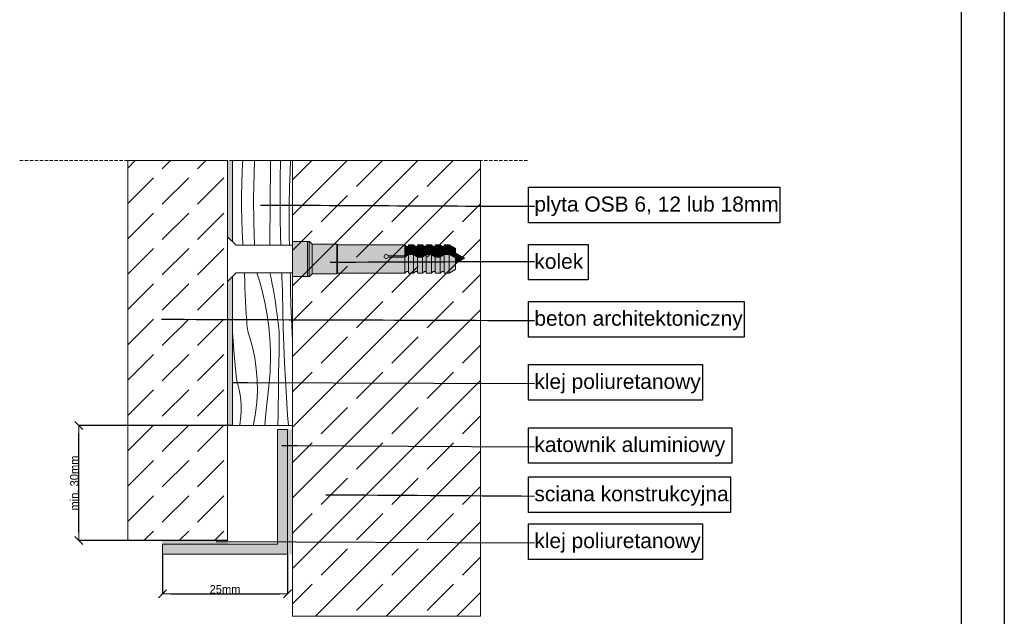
# Model space of a CAD drawing. Header units: millimetres. Extents: x -5600 to 56024, y 506 to 54141.
# Tile 21 of 48: x 50111 to 56024, y 7159 to 10741. Entities that reach past the tile are written whole.
import ezdxf

# ---------------------------------------------------------------- set-up
doc = ezdxf.new("R2010")
doc.units = ezdxf.units.MM
doc.linetypes.add('Hidden Line', pattern=[30.00000000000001, 20, -10.00000000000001])
for name, color, linetype, lineweight in [('2D Drafting - General102', 254, 'Continuous', 13), ('2D Drafting - General121', 255, 'Continuous', 0), ('2D Drafting - General2', 251, 'Continuous', 15), ('2D Drafting - General5', 161, 'Continuous', 25), ('2D Drafting - General81', 251, 'Continuous', 20), ('Annotation - Label5', 161, 'Continuous', 25)]:
    doc.layers.add(name, color=color, linetype=linetype, lineweight=lineweight)
doc.layers.add('Wymiarowanie', color=7, linetype='Continuous')
doc.styles.add('GENERATED_STYLE_1', font='arial.ttf')
doc.styles.add('GENERATED_STYLE_2', font='GOTHIC.TTF')
doc.styles.get("Standard").update_dxf_attribs({"font": 'arial.ttf'})
doc.dimstyles.new('GENERATED_STYLE__10', dxfattribs={"dimtxt": 25, "dimasz": 47.5, "dimexe": 0.18, "dimexo": 0, "dimgap": 0.09, "dimtad": 1, "dimdec": 1, "dimlfac": 0.1, "dimzin": 0, "dimdsep": 46, "dimtxsty": 'GENERATED_STYLE_2', "dimblk": 'ARROWHEAD_6', "dimblk1": 'ARROWHEAD_6', "dimblk2": 'ARROWHEAD_6', "dimcen": 0.09, "dimclrd": 161, "dimclre": 161, "dimclrt": 161, "dimadec": 0, "dimazin": 0, "dimtfac": 1, "dimtdec": 4, "dimtmove": 2, "dimatfit": 3, "dimfxl": 0, "dimtolj": 1, "dimtzin": 0, "dimarcsym": 0})
doc.dimstyles.new('GENERATED_STYLE__11', dxfattribs={"dimtxt": 25, "dimasz": 47.5, "dimexe": 0.18, "dimexo": 0, "dimgap": 0.09, "dimtad": 1, "dimtih": 1, "dimtoh": 1, "dimdec": 1, "dimlfac": 0.1, "dimzin": 0, "dimdsep": 46, "dimtxsty": 'GENERATED_STYLE_2', "dimblk": 'ARROWHEAD_6', "dimblk1": 'ARROWHEAD_6', "dimblk2": 'ARROWHEAD_6', "dimcen": 0.09, "dimclrd": 161, "dimclre": 161, "dimclrt": 161, "dimadec": 0, "dimazin": 0, "dimtfac": 1, "dimtdec": 4, "dimtmove": 0, "dimatfit": 3, "dimfxl": 0, "dimtolj": 1, "dimtzin": 0, "dimarcsym": 0})
doc.dimstyles.new('GENERATED_STYLE__19', dxfattribs={"dimtxt": 0.18, "dimasz": 91.2, "dimexe": 0.18, "dimexo": 0.0625, "dimgap": 0.09, "dimtad": 0, "dimtih": 1, "dimtoh": 1, "dimdec": 4, "dimzin": 0, "dimdsep": 46, "dimtxsty": 'Standard', "dimcen": 0.09, "dimadec": 0, "dimazin": 0, "dimtfac": 1, "dimtdec": 4, "dimtmove": 0, "dimatfit": 3, "dimldrblk": 'ARROWHEAD_5', "dimfxl": 0, "dimtolj": 1, "dimtzin": 0, "dimarcsym": 0})

# ---------------------------------------------------------------- blocks, each defined once
blk = doc.blocks.new('*X36')
at = {"layer": '2D Drafting - General81', "linetype": 'Continuous'}
for p, q in [((-48271.95823921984, -94256.29592947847), (-48272.02039725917, -94253.19220405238)), ((-48271.59734961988, -94269.61092298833), (-48271.95823921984, -94256.29592947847)), ((-48271.14229114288, -94282.92303083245), (-48271.59734961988, -94269.61092298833)), ((-48247.39991720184, -94253.19220405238), (-48242.17313959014, -94269.3865154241)), ((-48242.17313959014, -94269.3865154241), (-48235.94718540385, -94292.0670872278)), ((-48221.30237419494, -94253.19220405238), (-48218.88283204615, -94263.8733234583)), ((-48218.88283204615, -94263.8733234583), (-48216.36772958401, -94275.88292399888)), ((-48197.45014795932, -94256.1635300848), (-48197.55771342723, -94253.19220405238)), ((-48197.25314800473, -94260.83806678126), (-48197.45014795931, -94256.1635300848)), ((-48197.05008988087, -94265.51234423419), (-48197.25314800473, -94260.83806678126)), ((-48196.8409739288, -94270.18635459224), (-48197.05008988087, -94265.51234423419)), ((-48196.62580049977, -94274.86009000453), (-48196.8409739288, -94270.18635459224)), ((-48180.44074831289, -94253.6595999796), (-48180.46057671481, -94253.19220405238)), ((-48180.19271604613, -94259.20648094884), (-48180.44074831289, -94253.6595999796)), ((-48179.85085102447, -94287.78442603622), (-48180.19271604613, -94259.20648094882)), ((-48270.59308655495, -94296.23158701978), (-48271.14229114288, -94282.92303083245)), ((-48216.36772958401, -94275.88292399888), (-48214.04900854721, -94287.93198115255)), ((-48214.04900854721, -94287.93198115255), (-48211.92728686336, -94300.01728390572)), ((-48196.40456995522, -94279.53354262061), (-48196.62580049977, -94274.86009000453)), ((-48196.17728266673, -94284.20670459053), (-48196.40456995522, -94279.53354262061)), ((-48195.94393901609, -94288.87956806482), (-48196.17728266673, -94284.20670459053)), ((-48195.70453939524, -94293.5521251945), (-48195.94393901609, -94288.87956806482)), ((-48179.17058198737, -94316.35631871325), (-48179.85085102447, -94287.78442603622)), ((-48269.94976333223, -94309.53592573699), (-48270.59308655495, -94296.23158701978)), ((-48269.21235365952, -94322.8353813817), (-48269.94976333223, -94309.53592573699)), ((-48235.94718540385, -94292.0670872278), (-48230.73157970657, -94315.0010860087)), ((-48211.92728686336, -94300.01728390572), (-48210.00312996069, -94312.13561158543)), ((-48195.12067298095, -94328.45904084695), (-48195.70453939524, -94293.55212519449)), ((-48268.38089442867, -94336.12928859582), (-48269.21235365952, -94322.8353813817)), ((-48230.73157970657, -94315.0010860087), (-48226.53655276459, -94338.14352736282)), ((-48210.00312996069, -94312.13561158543), (-48208.27705061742, -94324.28373471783)), ((-48208.27705061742, -94324.28373471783), (-48206.74950882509, -94336.45841588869)), ((-48194.24941987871, -94363.3599660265), (-48195.12067298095, -94328.45904084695)), ((-48178.15200433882, -94344.91815192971), (-48179.17058198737, -94316.35631871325)), ((-48267.45542723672, -94349.41698229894), (-48268.38089442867, -94336.12928859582)), ((-48226.53655276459, -94338.14352736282), (-48223.37033300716, -94361.44901803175)), ((-48206.74950882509, -94336.45841588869), (-48205.42091166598, -94348.65641060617)), ((-48204.59683632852, -94353.97329131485), (-48205.42091166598, -94348.65641060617)), ((-48176.79526092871, -94373.46592004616), (-48178.15200433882, -94344.91815192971)), ((-48267.27836623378, -94353.36190613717), (-48267.45542723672, -94349.41698229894)), ((-48266.96295216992, -94357.298184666), (-48267.27836623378, -94353.36190613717)), ((-48266.509573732, -94361.22096718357), (-48266.96295216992, -94357.298184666)), ((-48265.91878962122, -94365.12541961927), (-48266.509573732, -94361.22096718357)), ((-48265.19132786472, -94369.00673049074), (-48265.91878962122, -94365.12541961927)), ((-48264.32808491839, -94372.86011683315), (-48265.19132786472, -94369.00673049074)), ((-48223.37033300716, -94361.44901803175), (-48221.23913088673, -94384.87184494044)), ((-48203.89759625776, -94359.30802504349), (-48204.59683632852, -94353.97329131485)), ((-48203.32357557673, -94364.65768119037), (-48203.89759625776, -94359.30802504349)), ((-48202.87508962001, -94370.0193209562), (-48203.32357557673, -94364.65768119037)), ((-48193.09083915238, -94398.25253473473), (-48194.24941987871, -94363.3599660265)), ((-48295.16830328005, -94380.82443357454), (-48295.71033970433, -94371.69953607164)), ((-48293.13584657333, -94409.33206302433), (-48295.16830328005, -94380.82443357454)), ((-48263.33012456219, -94376.6808300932), (-48264.32808491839, -94372.86011683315)), ((-48262.19867658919, -94380.46416198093), (-48263.33012456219, -94376.6808300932)), ((-48256.162504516, -94401.80633165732), (-48262.19867658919, -94380.46416198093)), ((-48221.23913088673, -94384.87184494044), (-48220.14712669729, -94408.366064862)), ((-48202.55238476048, -94375.38999895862), (-48202.87508962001, -94370.0193209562)), ((-48202.35563827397, -94380.76676485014), (-48202.55238476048, -94375.38999895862)), ((-48202.28495824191, -94386.1466649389), (-48202.35563827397, -94380.76676485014)), ((-48202.34038349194, -94391.52674381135), (-48202.28495824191, -94386.1466649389)), ((-48175.71033784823, -94391.73002825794), (-48176.79526092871, -94373.46592004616)), ((-48251.52615867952, -94423.49568105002), (-48256.162504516, -94401.80633165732)), ((-48220.14712669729, -94408.366064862), (-48220.09646237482, -94431.88559453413)), ((-48202.78367151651, -94412.41680761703), (-48202.34038349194, -94391.52674381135)), ((-48191.64500934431, -94433.13438153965), (-48193.09083915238, -94398.25253473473)), ((-48290.76593709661, -94437.8136245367), (-48293.13584657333, -94409.33206302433)), ((-48248.30924338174, -94445.44049902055), (-48251.52615867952, -94423.49568105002)), ((-48203.19336666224, -94433.30755724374), (-48202.78367151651, -94412.41680761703)), ((-48288.05890721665, -94466.26512372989), (-48290.76593709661, -94437.8136245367)), ((-48246.52536101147, -94467.54799420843), (-48248.30924338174, -94445.44049902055)), ((-48220.90839952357, -94452.48223736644), (-48220.54892548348, -94445.62038331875)), ((-48220.54892548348, -94445.62038331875), (-48220.27826466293, -94438.75445255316)), ((-48220.27826466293, -94438.75445255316), (-48220.09646237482, -94431.88559453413)), ((-48203.56946786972, -94454.1989386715), (-48203.19336666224, -94433.30755724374)), ((-48189.91202846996, -94468.00314173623), (-48191.64500934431, -94433.13438153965)), ((-48285.02096704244, -94476.55129483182), (-48288.05890721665, -94466.26512372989)), ((-48246.18205452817, -94489.72468738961), (-48246.52536101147, -94467.54799420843)), ((-48222.51902486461, -94473.03185594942), (-48221.89353167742, -94466.18912105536)), ((-48221.89353167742, -94466.18912105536), (-48221.35662660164, -94459.33886591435)), ((-48221.35662660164, -94459.33886591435), (-48220.90839952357, -94452.48223736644)), ((-48203.91197416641, -94475.09089787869), (-48203.56946786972, -94454.1989386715)), ((-48282.57213611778, -94486.9934030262), (-48285.02096704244, -94476.55129483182)), ((-48280.7203200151, -94497.55773800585), (-48282.57213611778, -94486.9934030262)), ((-48229.36624259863, -94534.21015494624), (-48224.03534189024, -94486.6901841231)), ((-48224.03534189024, -94486.6901841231), (-48223.23300144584, -94479.86592501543)), ((-48223.23300144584, -94479.86592501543), (-48222.51902486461, -94473.03185594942)), ((-48204.22088466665, -94495.98338084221), (-48203.91197416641, -94475.09089787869)), ((-48187.89201401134, -94502.85645150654), (-48189.91202846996, -94468.00314173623)), ((-48279.47149696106, -94508.21019487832), (-48280.7203200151, -94497.55773800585)), ((-48247.28077556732, -94511.87680674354), (-48246.18205452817, -94489.72468738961)), ((-48204.49619857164, -94516.8763335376), (-48204.22088466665, -94495.98338084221)), ((-48185.58510290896, -94537.69194808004), (-48187.89201401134, -94502.85645150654)), ((-48278.82969853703, -94518.91638426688), (-48279.47149696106, -94508.21019487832)), ((-48278.79699666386, -94529.64174332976), (-48278.82969853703, -94518.91638426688)), ((-48249.81687830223, -94533.9106843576), (-48247.28077556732, -94511.87680674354)), ((-48204.73791516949, -94537.76970193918), (-48204.49619857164, -94516.8763335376)), ((-48280.55733816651, -94551.01152146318), (-48279.37349691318, -94540.35164733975)), ((-48279.37349691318, -94540.35164733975), (-48278.79699666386, -94529.64174332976)), ((-48253.77963908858, -94555.73315229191), (-48249.81687830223, -94533.9106843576)), ((-48231.54004524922, -94558.80996906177), (-48229.36624259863, -94534.21015494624)), ((-48204.94603383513, -94558.66343202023), (-48204.73791516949, -94537.76970193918)), ((-48184.0118650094, -94558.80996906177), (-48185.58510290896, -94537.69194808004)), ((-48281.14028694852, -94558.80996906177), (-48280.55733816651, -94551.01152146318)), ((-48254.10530237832, -94558.80996906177), (-48253.77963908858, -94555.73315229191)), ((-48204.94734965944, -94558.80996906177), (-48204.94603383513, -94558.66343202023))]:
    blk.add_line(p, q, dxfattribs=at)
blk = doc.blocks.new('Wype_nienie_46')
at = {"layer": '2D Drafting - General2', "linetype": 'Continuous'}
for p, q in [((-48288.68030600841, -94253.19220405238), (-48295.71033970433, -94260.22223774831)), ((-48295.71033970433, -94260.22223774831), (-48295.71033970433, -94558.80996906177)), ((-48175.71033784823, -94253.19220405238), (-48288.68030600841, -94253.19220405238)), ((-48175.71033784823, -94558.80996906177), (-48175.71033784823, -94253.19220405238)), ((-48295.71033970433, -94558.80996906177), (-48175.71033784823, -94558.80996906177))]:
    blk.add_line(p, q, dxfattribs=at)
at = {"layer": '2D Drafting - General81', "linetype": 'Continuous'}
blk.add_blockref('*X36', (0, 0), dxfattribs=at)
blk = doc.blocks.new('*X52')
at = {"layer": '2D Drafting - General81', "linetype": 'Continuous'}
for p, q in [((-48275.94018525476, -94035.4592783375), (-48275.58952301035, -94028.62442288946)), ((-48252.83134809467, -94055.82893892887), (-48251.71581200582, -94028.62442288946)), ((-48220.17588313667, -94055.184970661), (-48219.95621530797, -94028.62442288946)), ((-48200.32022234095, -94065.42151951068), (-48199.70699141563, -94028.62442288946)), ((-48180.74421784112, -94049.62079863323), (-48179.74874112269, -94028.62442288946)), ((-48277.28176950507, -94074.0928000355), (-48276.55269870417, -94049.95552392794)), ((-48276.55269870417, -94049.95552392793), (-48275.94018525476, -94035.4592783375)), ((-48181.85957818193, -94082.64815703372), (-48180.74421784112, -94049.62079863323)), ((-48253.66358099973, -94103.63974856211), (-48252.83134809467, -94055.82893892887)), ((-48220.48732902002, -94094.52904656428), (-48220.17588313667, -94055.184970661)), ((-48200.55274390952, -94103.57779426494), (-48200.32022234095, -94065.42151951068)), ((-48277.647932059, -94098.23830825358), (-48277.28176950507, -94074.0928000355)), ((-48182.52506965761, -94115.68764178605), (-48181.85957818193, -94082.64815703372)), ((-48277.65110362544, -94122.38659250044), (-48277.647932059, -94098.23830825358)), ((-48253.36842517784, -94151.45688997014), (-48253.66358099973, -94103.63974856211)), ((-48220.78482825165, -94133.87323039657), (-48220.48732902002, -94094.52904656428)), ((-48200.38195564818, -94141.73439527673), (-48200.55274390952, -94103.57779426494)), ((-48277.29128348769, -94146.532196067), (-48277.65110362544, -94122.38659250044)), ((-48182.74056884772, -94148.73312546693), (-48182.52506965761, -94115.68764178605)), ((-48276.56855295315, -94170.66966284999), (-48277.29128348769, -94146.532196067)), ((-48251.99005142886, -94197.77500478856), (-48253.36842517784, -94151.45688997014)), ((-48221.06838079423, -94173.21751721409), (-48220.78482825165, -94133.87323039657)), ((-48199.80787663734, -94179.88705970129), (-48200.38195564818, -94141.73439527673)), ((-48182.50603578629, -94181.7784795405), (-48182.74056884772, -94148.73312546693)), ((-48275.48307533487, -94194.79353858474), (-48276.56855295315, -94170.66966284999)), ((-48221.23665999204, -94197.77500478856), (-48221.06838079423, -94173.21751721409)), ((-48199.34956665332, -94197.77500478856), (-48199.80787663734, -94179.88705970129)), ((-48182.1746111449, -94197.77500478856), (-48182.50603578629, -94181.7784795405)), ((-48275.3039784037, -94197.77500478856), (-48275.48307533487, -94194.79353858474))]:
    blk.add_line(p, q, dxfattribs=at)
blk = doc.blocks.new('Wype_nienie_59')
at = {"layer": '2D Drafting - General2', "linetype": 'Continuous'}
for p, q in [((-48175.71033784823, -94028.62442288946), (-48295.71033970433, -94028.62442288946)), ((-48295.71033970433, -94028.62442288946), (-48295.71033970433, -94190.74497109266)), ((-48175.71033784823, -94197.77500478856), (-48175.71033784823, -94028.62442288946)), ((-48295.71033970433, -94190.74497109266), (-48288.68030600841, -94197.77500478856)), ((-48288.68030600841, -94197.77500478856), (-48175.71033784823, -94197.77500478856))]:
    blk.add_line(p, q, dxfattribs=at)
at = {"layer": '2D Drafting - General81', "linetype": 'Continuous'}
blk.add_blockref('*X52', (0, 0), dxfattribs=at)
blk = doc.blocks.new('ARROWHEAD_6')
at = {"color": 0, "linetype": 'Continuous', "lineweight": 0}
for p, q in [((0, 0), (-1, 0)), ((-0.5, -0.5), (0.5, 0.5))]:
    blk.add_line(p, q, dxfattribs=at)
blk = doc.blocks.new('*D75')
at = {"layer": 'Defpoints', "color": 0, "linetype": 'Continuous'}
for p in [(50466.17629393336, 8304.180163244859), (51389.50565073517, 8304.180163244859), (51359.50565073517, 7614.180163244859)]:
    blk.add_point(p, dxfattribs=at)
at = {"layer": 'Wymiarowanie', "color": 161, "linetype": 'Continuous', "lineweight": -2}
for p, q in [((51389.50565073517, 8304.180163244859), (50465.99629393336, 8304.180163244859)), ((50466.17629393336, 7661.68016324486), (50466.17629393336, 8256.680163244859)), ((51359.50565073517, 7614.180163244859), (50465.99629393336, 7614.18016324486))]:
    blk.add_line(p, q, dxfattribs=at)
at = {"layer": 'Wymiarowanie', "color": 161, "linetype": 'Continuous', "lineweight": -2, "xscale": 47.5, "yscale": 47.5, "zscale": 47.5}
for p, rotation in [((50466.17629393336, 8304.180163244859), 90), ((50466.17629393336, 7614.18016324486), 270)]:
    blk.add_blockref('ARROWHEAD_6', p, dxfattribs=dict(at, rotation=rotation))
at = {"layer": 'Wymiarowanie', "color": 161, "linetype": 'Continuous', "lineweight": 25, "insert": (50439.35277931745, 7959.180163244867), "char_height": 50, "attachment_point": 5, "rotation": 90, "style": 'GENERATED_STYLE_2'}
blk.add_mtext('\\A1;min. 30mm', dxfattribs=at)
blk = doc.blocks.new('*D76')
at = {"layer": 'Defpoints', "color": 0, "linetype": 'Continuous'}
for p in [(50968.17095716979, 7531.262355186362), (51719.50565073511, 7531.262355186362), (51719.50565073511, 7294.514802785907)]:
    blk.add_point(p, dxfattribs=at)
at = {"layer": 'Wymiarowanie', "color": 161, "linetype": 'Continuous', "lineweight": -2}
for p, q in [((50968.17095716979, 7531.262355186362), (50968.17095716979, 7294.334802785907)), ((51719.50565073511, 7531.262355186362), (51719.50565073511, 7294.334802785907)), ((51015.67095716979, 7294.514802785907), (51672.00565073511, 7294.514802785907))]:
    blk.add_line(p, q, dxfattribs=at)
at = {"layer": 'Wymiarowanie', "color": 161, "linetype": 'Continuous', "lineweight": -2, "xscale": 47.5, "yscale": 47.5, "zscale": 47.5, "rotation": 180}
blk.add_blockref('ARROWHEAD_6', (50968.17095716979, 7294.514802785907), dxfattribs=at)
at = {"layer": 'Wymiarowanie', "color": 161, "linetype": 'Continuous', "lineweight": -2, "xscale": 47.5, "yscale": 47.5, "zscale": 47.5}
blk.add_blockref('ARROWHEAD_6', (51719.50565073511, 7294.514802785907), dxfattribs=at)
at = {"layer": 'Wymiarowanie', "color": 161, "linetype": 'Continuous', "lineweight": 25, "insert": (51343.83830395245, 7320.862450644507), "char_height": 50, "attachment_point": 5, "style": 'GENERATED_STYLE_2'}
blk.add_mtext('\\A1;25mm', dxfattribs=at)
blk = doc.blocks.new('ARROWHEAD_5')
at = {"color": 0, "linetype": 'Continuous', "lineweight": 0}
blk.add_line((0, 0), (-1, 0), dxfattribs=at)
blk.add_solid([(-1, 0.2679), (0, 0), (-1, -0.2679), (-1, 0.2679)], dxfattribs=at)

msp = doc.modelspace()

# ---------------------------------------------------------------- hatches: boundary and pattern name
at = {"layer": '2D Drafting - General102', "linetype": 'Continuous'}
msp.add_hatch(color=256, dxfattribs=at).paths.add_polyline_path([(51659.50565073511, 7591.262355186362), (50968.17095716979, 7591.262355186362), (50968.17095716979, 7531.262355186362), (51719.50565073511, 7531.262355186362), (51719.50565073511, 8281.262355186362), (51659.50565073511, 8281.262355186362)])
at = {"layer": '2D Drafting - General121', "linetype": 'Continuous'}
for points in [[(51749.50565073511, 9199.65141409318), (51749.50565073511, 9309.683235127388), (51749.50565073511, 9408.667105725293), (51839.50562670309, 9408.667105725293), (51839.50562670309, 9300.905428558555), (51839.50562670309, 9199.65141409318)], [(51839.50562670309, 9199.65141409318), (51749.50565073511, 9199.65141409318), (51749.50565073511, 9309.683235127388), (51749.50565073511, 9408.667105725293), (51839.50562670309, 9408.667105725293), (51839.50562670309, 9298.056215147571)], [(51839.50562670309, 9199.94266940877), (51839.50562670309, 9298.056215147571), (51839.50562670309, 9371.118204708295), (51839.50562670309, 9408.667105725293), (51850.04602299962, 9408.667107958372), (51850.04602299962, 9199.94266940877)], [(51850.04602299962, 9199.94266940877), (51850.04602299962, 9408.667107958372), (51850.57261102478, 9408.667107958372), (51866.8132533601, 9392.426465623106), (51866.8132533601, 9216.183311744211), (51850.57261102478, 9199.94266940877)], [(51866.8132533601, 9215.89205642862), (51866.8132533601, 9392.426465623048), (52016.04020409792, 9392.426465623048), (52016.04020409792, 9215.89205642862)], [(52016.04020409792, 9215.89205642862), (52016.04020409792, 9392.426465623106), (52019.77661860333, 9388.690051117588), (52019.77661860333, 9219.62847093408)], [(52445.3570324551, 9379.814052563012), (52445.3570324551, 9340.960866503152), (52423.03319909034, 9323.721412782), (52423.03319909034, 9388.690051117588), (52434.26203426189, 9379.814052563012)], [(52476.42302739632, 9388.690051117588), (52476.42302739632, 9340.960866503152), (52445.3570324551, 9340.960866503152), (52445.3570324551, 9388.690051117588)], [(52498.74686076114, 9379.814052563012), (52498.74686076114, 9323.721412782), (52476.42302739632, 9340.960866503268), (52476.42302739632, 9388.690051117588), (52487.65186256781, 9379.814052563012)], [(52529.81285570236, 9388.690051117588), (52529.81285570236, 9323.721412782), (52498.74686076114, 9323.721412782), (52498.74686076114, 9388.690051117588)], [(52529.81285570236, 9323.721412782), (52529.81285570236, 9388.690051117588), (52541.04169087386, 9379.814052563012), (52552.13668906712, 9379.814052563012), (52552.13668906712, 9340.960866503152)], [(52583.20268400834, 9388.690051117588), (52583.20268400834, 9340.960866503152), (52552.13668906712, 9340.960866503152), (52552.13668906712, 9388.690051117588)], [(52605.52651737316, 9379.814052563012), (52605.52651737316, 9323.721412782), (52583.20268400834, 9340.960866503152), (52583.20268400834, 9388.690051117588), (52594.4315191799, 9379.814052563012)], [(52636.59251231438, 9388.690051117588), (52636.59251231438, 9323.721412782), (52605.52651737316, 9323.721412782), (52605.52651737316, 9388.690051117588)], [(52658.91634567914, 9379.814052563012), (52658.91634567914, 9340.960866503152), (52636.59251231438, 9323.721412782), (52636.59251231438, 9388.690051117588), (52647.82134748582, 9379.814052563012)], [(52658.91634567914, 9340.960866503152), (52658.91634567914, 9388.690051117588), (52689.98234062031, 9388.690051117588), (52689.98234062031, 9340.960866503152)], [(52727.12332755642, 9319.517507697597), (52689.98234062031, 9340.960866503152), (52689.98234062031, 9388.690051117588), (52727.12332755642, 9367.246692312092)], [(52423.03319909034, 9323.721412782), (52445.3570324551, 9340.960866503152), (52445.3570324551, 9332.084867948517), (52423.03319909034, 9314.845414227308)], [(52445.3570324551, 9228.504469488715), (52434.26203426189, 9228.504469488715), (52423.03319909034, 9219.62847093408), (52423.03319909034, 9314.845414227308), (52445.3570324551, 9332.084867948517)], [(52445.3570324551, 9340.960866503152), (52476.42302739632, 9340.960866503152), (52476.42302739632, 9332.084867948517), (52445.3570324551, 9332.084867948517)], [(52445.3570324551, 9219.62847093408), (52445.3570324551, 9332.084867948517), (52476.42302739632, 9332.084867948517), (52476.42302739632, 9219.62847093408)], [(52498.74686076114, 9314.845414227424), (52476.42302739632, 9332.084867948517), (52476.42302739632, 9340.960866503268), (52498.74686076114, 9323.721412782)], [(52498.74686076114, 9228.504469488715), (52487.65186256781, 9228.504469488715), (52476.42302739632, 9219.62847093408), (52476.42302739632, 9332.084867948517), (52498.74686076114, 9314.845414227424)], [(52498.74686076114, 9323.721412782), (52529.81285570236, 9323.721412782), (52529.81285570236, 9314.845414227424), (52498.74686076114, 9314.845414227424)], [(52498.74686076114, 9219.62847093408), (52498.74686076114, 9314.845414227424), (52529.81285570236, 9314.845414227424), (52529.81285570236, 9219.62847093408)], [(52552.13668906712, 9332.084867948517), (52529.81285570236, 9314.845414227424), (52529.81285570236, 9323.721412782), (52552.13668906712, 9340.960866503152)], [(52552.13668906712, 9228.504469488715), (52541.04169087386, 9228.504469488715), (52529.81285570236, 9219.62847093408), (52529.81285570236, 9314.845414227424), (52552.13668906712, 9332.084867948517)], [(52583.20268400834, 9332.084867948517), (52552.13668906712, 9332.084867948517), (52552.13668906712, 9340.960866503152), (52583.20268400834, 9340.960866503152)], [(52583.20268400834, 9219.62847093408), (52552.13668906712, 9219.62847093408), (52552.13668906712, 9332.084867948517), (52583.20268400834, 9332.084867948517)], [(52605.52651737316, 9314.845414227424), (52583.20268400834, 9332.084867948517), (52583.20268400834, 9340.960866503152), (52605.52651737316, 9323.721412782)], [(52605.52651737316, 9228.504469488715), (52594.4315191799, 9228.504469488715), (52583.20268400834, 9219.62847093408), (52583.20268400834, 9332.084867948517), (52605.52651737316, 9314.845414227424)], [(52605.52651737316, 9323.721412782), (52636.59251231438, 9323.721412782), (52636.59251231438, 9314.845414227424), (52605.52651737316, 9314.845414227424)], [(52636.59251231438, 9219.62847093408), (52605.52651737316, 9219.62847093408), (52605.52651737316, 9314.845414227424), (52636.59251231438, 9314.845414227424)], [(52636.59251231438, 9323.721412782), (52658.91634567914, 9340.960866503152), (52658.91634567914, 9332.084867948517), (52636.59251231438, 9314.845414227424)], [(52658.91634567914, 9228.504469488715), (52647.82134748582, 9228.504469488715), (52636.59251231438, 9219.62847093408), (52636.59251231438, 9314.845414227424), (52658.91634567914, 9332.084867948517)], [(52658.91634567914, 9340.960866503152), (52689.98234062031, 9340.960866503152), (52689.98234062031, 9332.084867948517), (52658.91634567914, 9332.084867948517)], [(52658.91634567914, 9219.62847093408), (52658.91634567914, 9332.084867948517), (52689.98234062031, 9332.084867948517), (52689.98234062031, 9219.62847093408)], [(52727.12332755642, 9310.64150914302), (52689.98234062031, 9332.084867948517), (52689.98234062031, 9340.960866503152), (52727.12332755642, 9319.517507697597)], [(52727.12332755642, 9241.071829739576), (52689.98234062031, 9219.62847093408), (52689.98234062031, 9332.084867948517), (52727.12332755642, 9310.64150914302)], [(52783.30680139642, 9309.391979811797), (52727.12332755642, 9276.954436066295), (52727.12332755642, 9341.829523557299)]]:
    msp.add_hatch(color=256, dxfattribs=at).paths.add_polyline_path(points)
h = msp.add_hatch(color=256, dxfattribs=at)
edge = h.paths.add_edge_path()
edge.add_line((52019.77661860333, 9219.62847093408), (52019.77661860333, 9388.690051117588))
edge.add_line((52019.77661860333, 9388.690051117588), (52423.03319909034, 9388.690051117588))
edge.add_line((52423.03319909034, 9388.690051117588), (52423.03319909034, 9323.721412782))
edge.add_line((52423.03319909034, 9323.721412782), (52323.10734887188, 9323.721412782))
edge.add_arc((52311.3635235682, 9319.283413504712), 12.55441238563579, 20.70161155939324, 339.2983884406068)
edge.add_line((52323.10734887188, 9314.845414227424), (52423.03319909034, 9314.845414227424))
edge.add_line((52423.03319909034, 9314.845414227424), (52423.03319909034, 9219.62847093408))
edge.add_line((52423.03319909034, 9219.62847093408), (52019.77661860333, 9219.62847093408))
h = msp.add_hatch(color=256, dxfattribs=at)
edge = h.paths.add_edge_path()
edge.add_line((52423.03319909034, 9314.845414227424), (52323.10734887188, 9314.845414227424))
edge.add_arc((52311.3635235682, 9319.283413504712), 12.55441238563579, 20.7016115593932, 339.2983884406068, ccw=False)
edge.add_line((52323.10734887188, 9323.721412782), (52423.03319909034, 9323.721412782))
edge.add_line((52423.03319909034, 9323.721412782), (52423.03319909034, 9314.845414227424))
at = {"layer": '2D Drafting - General81', "linetype": 'Continuous'}
h = msp.add_hatch(dxfattribs=at)
h.set_pattern_fill('BETON', color=256, scale=3, style=0, pattern_type=2)
h.set_pattern_definition([(44.99999999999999, (196276.6366698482, 291980.6100704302), (-212.1320343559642, 212.1320343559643), [225, -75]), (44.99999999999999, (196276.6366698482, 292192.7421047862), (-212.1320343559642, 212.1320343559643), [225, -75])])
h.paths.add_polyline_path([(50759.5056396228, 7614.180163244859), (51359.50565073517, 7614.180163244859), (51359.50565073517, 8141.646891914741), (51359.50565073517, 9894.73680176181), (50759.5056396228, 9894.73680176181), (50759.5056396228, 8141.646891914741)])
for points in [[(51389.50565909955, 9894.73680176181), (51359.50565073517, 9894.73680176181), (51359.50565073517, 9438.37516551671), (51389.50565909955, 9408.37515715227)], [(51359.50565073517, 8304.180163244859), (51389.50565909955, 8304.180163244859), (51389.50565909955, 9199.943357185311), (51359.50565073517, 9169.943372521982)], [(51719.50565073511, 7531.262355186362), (51749.50565073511, 7531.262355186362), (51749.50565073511, 8281.262355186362), (51719.50565073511, 8281.262355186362)], [(50968.17095716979, 7591.262355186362), (51359.50565073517, 7591.262355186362), (51359.50565073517, 7614.180163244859), (50968.17095716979, 7614.180163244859)]]:
    msp.add_hatch(color=256, dxfattribs=at).paths.add_polyline_path(points, flags=0)
h = msp.add_hatch(dxfattribs=at)
h.set_pattern_fill('SOLID___DASHED', color=256, scale=3, style=0, pattern_type=2)
h.set_pattern_definition([(44.99999999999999, (196276.6366698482, 291980.6100704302), (-212.1320343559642, 212.1320343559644), []), (44.99999999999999, (196170.5706526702, 292086.6760876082), (-212.1320343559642, 212.1320343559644), [225, -75])])
h.paths.add_polyline_path([(51749.50565073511, 7158.993597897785), (51900.9512299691, 7158.993597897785), (52878.75610060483, 7158.993597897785), (52878.75610060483, 9894.73680176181), (51900.9512299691, 9894.73680176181), (51752.11893771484, 9894.73680176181), (51749.50565073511, 9894.73680176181)])

# ---------------------------------------------------------------- linework, layer by layer
at = {"layer": '2D Drafting - General2', "linetype": 'Hidden Line'}
msp.add_line((50110.74411460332, 9894.736792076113), (53165.48096008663, 9894.736792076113), dxfattribs=at)
at = {"layer": '2D Drafting - General2', "linetype": 'Continuous'}
for p, q in [((51359.50565073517, 9438.375160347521), (51359.50565073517, 9304.159261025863)), ((51410.59575786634, 9387.285053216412), (51359.50565073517, 9438.375160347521)), ((51749.50565073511, 9387.285053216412), (51410.59575786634, 9387.285053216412)), ((51359.50565073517, 9169.94336170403), (51359.50565073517, 9304.159261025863)), ((51410.59575786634, 9221.03346883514), (51359.50565073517, 9169.94336170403)), ((51749.50565073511, 9221.03346883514), (51410.59575786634, 9221.03346883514))]:
    msp.add_line(p, q, dxfattribs=at)
at = {"layer": '2D Drafting - General2', "linetype": 'Continuous', "flags": 128}
for points in [[(50759.5056396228, 7614.180163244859), (51359.50565073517, 7614.180163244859), (51359.50565073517, 8141.646891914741), (51359.50565073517, 9894.73680176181), (50759.5056396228, 9894.73680176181), (50759.5056396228, 8141.646891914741)], [(51749.50565073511, 7158.993597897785), (51900.9512299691, 7158.993597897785), (52878.75610060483, 7158.993597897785), (52878.75610060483, 9894.73680176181), (51900.9512299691, 9894.73680176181), (51752.11893771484, 9894.73680176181), (51749.50565073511, 9894.73680176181)], [(51749.50565073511, 9199.65141409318), (51749.50565073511, 9309.683235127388), (51749.50565073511, 9408.667105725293), (51839.50562670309, 9408.667105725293), (51839.50562670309, 9300.905428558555), (51839.50562670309, 9199.65141409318)], [(51839.50562670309, 9199.65141409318), (51749.50565073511, 9199.65141409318), (51749.50565073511, 9309.683235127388), (51749.50565073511, 9408.667105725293), (51839.50562670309, 9408.667105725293), (51839.50562670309, 9298.056215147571)], [(51839.50562670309, 9199.94266940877), (51839.50562670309, 9298.056215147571), (51839.50562670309, 9371.118204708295), (51839.50562670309, 9408.667105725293), (51850.04602299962, 9408.667107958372), (51850.04602299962, 9199.94266940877)], [(51850.04602299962, 9199.94266940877), (51850.04602299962, 9408.667107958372), (51850.57261102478, 9408.667107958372), (51866.8132533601, 9392.426465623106), (51866.8132533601, 9216.183311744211), (51850.57261102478, 9199.94266940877)], [(51866.8132533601, 9215.89205642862), (51866.8132533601, 9392.426465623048), (52016.04020409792, 9392.426465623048), (52016.04020409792, 9215.89205642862)], [(52016.04020409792, 9215.89205642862), (52016.04020409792, 9392.426465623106), (52019.77661860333, 9388.690051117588), (52019.77661860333, 9219.62847093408)], [(52445.3570324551, 9379.814052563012), (52445.3570324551, 9340.960866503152), (52423.03319909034, 9323.721412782), (52423.03319909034, 9388.690051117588), (52434.26203426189, 9379.814052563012)], [(52476.42302739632, 9388.690051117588), (52476.42302739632, 9340.960866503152), (52445.3570324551, 9340.960866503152), (52445.3570324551, 9388.690051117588)], [(52498.74686076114, 9379.814052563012), (52498.74686076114, 9323.721412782), (52476.42302739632, 9340.960866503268), (52476.42302739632, 9388.690051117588), (52487.65186256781, 9379.814052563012)], [(52529.81285570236, 9388.690051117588), (52529.81285570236, 9323.721412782), (52498.74686076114, 9323.721412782), (52498.74686076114, 9388.690051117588)], [(52529.81285570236, 9323.721412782), (52529.81285570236, 9388.690051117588), (52541.04169087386, 9379.814052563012), (52552.13668906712, 9379.814052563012), (52552.13668906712, 9340.960866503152)], [(52583.20268400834, 9388.690051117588), (52583.20268400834, 9340.960866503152), (52552.13668906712, 9340.960866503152), (52552.13668906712, 9388.690051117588)], [(52605.52651737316, 9379.814052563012), (52605.52651737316, 9323.721412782), (52583.20268400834, 9340.960866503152), (52583.20268400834, 9388.690051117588), (52594.4315191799, 9379.814052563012)], [(52636.59251231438, 9388.690051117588), (52636.59251231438, 9323.721412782), (52605.52651737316, 9323.721412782), (52605.52651737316, 9388.690051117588)], [(52658.91634567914, 9379.814052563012), (52658.91634567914, 9340.960866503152), (52636.59251231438, 9323.721412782), (52636.59251231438, 9388.690051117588), (52647.82134748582, 9379.814052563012)], [(52658.91634567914, 9340.960866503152), (52658.91634567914, 9388.690051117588), (52689.98234062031, 9388.690051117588), (52689.98234062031, 9340.960866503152)], [(52727.12332755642, 9319.517507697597), (52689.98234062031, 9340.960866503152), (52689.98234062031, 9388.690051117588), (52727.12332755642, 9367.246692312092)], [(52423.03319909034, 9323.721412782), (52445.3570324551, 9340.960866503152), (52445.3570324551, 9332.084867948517), (52423.03319909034, 9314.845414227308)], [(52445.3570324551, 9228.504469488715), (52434.26203426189, 9228.504469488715), (52423.03319909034, 9219.62847093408), (52423.03319909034, 9314.845414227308), (52445.3570324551, 9332.084867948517)], [(52445.3570324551, 9340.960866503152), (52476.42302739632, 9340.960866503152), (52476.42302739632, 9332.084867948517), (52445.3570324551, 9332.084867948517)], [(52445.3570324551, 9219.62847093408), (52445.3570324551, 9332.084867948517), (52476.42302739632, 9332.084867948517), (52476.42302739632, 9219.62847093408)], [(52498.74686076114, 9314.845414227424), (52476.42302739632, 9332.084867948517), (52476.42302739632, 9340.960866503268), (52498.74686076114, 9323.721412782)], [(52498.74686076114, 9228.504469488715), (52487.65186256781, 9228.504469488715), (52476.42302739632, 9219.62847093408), (52476.42302739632, 9332.084867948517), (52498.74686076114, 9314.845414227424)], [(52498.74686076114, 9323.721412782), (52529.81285570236, 9323.721412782), (52529.81285570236, 9314.845414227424), (52498.74686076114, 9314.845414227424)], [(52498.74686076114, 9219.62847093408), (52498.74686076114, 9314.845414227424), (52529.81285570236, 9314.845414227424), (52529.81285570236, 9219.62847093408)], [(52552.13668906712, 9332.084867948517), (52529.81285570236, 9314.845414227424), (52529.81285570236, 9323.721412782), (52552.13668906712, 9340.960866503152)], [(52552.13668906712, 9228.504469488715), (52541.04169087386, 9228.504469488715), (52529.81285570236, 9219.62847093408), (52529.81285570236, 9314.845414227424), (52552.13668906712, 9332.084867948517)], [(52583.20268400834, 9332.084867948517), (52552.13668906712, 9332.084867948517), (52552.13668906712, 9340.960866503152), (52583.20268400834, 9340.960866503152)], [(52583.20268400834, 9219.62847093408), (52552.13668906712, 9219.62847093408), (52552.13668906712, 9332.084867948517), (52583.20268400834, 9332.084867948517)], [(52605.52651737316, 9314.845414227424), (52583.20268400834, 9332.084867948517), (52583.20268400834, 9340.960866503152), (52605.52651737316, 9323.721412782)], [(52605.52651737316, 9228.504469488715), (52594.4315191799, 9228.504469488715), (52583.20268400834, 9219.62847093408), (52583.20268400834, 9332.084867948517), (52605.52651737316, 9314.845414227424)], [(52605.52651737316, 9323.721412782), (52636.59251231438, 9323.721412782), (52636.59251231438, 9314.845414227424), (52605.52651737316, 9314.845414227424)], [(52636.59251231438, 9219.62847093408), (52605.52651737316, 9219.62847093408), (52605.52651737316, 9314.845414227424), (52636.59251231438, 9314.845414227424)], [(52636.59251231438, 9323.721412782), (52658.91634567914, 9340.960866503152), (52658.91634567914, 9332.084867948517), (52636.59251231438, 9314.845414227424)], [(52658.91634567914, 9228.504469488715), (52647.82134748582, 9228.504469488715), (52636.59251231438, 9219.62847093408), (52636.59251231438, 9314.845414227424), (52658.91634567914, 9332.084867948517)], [(52658.91634567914, 9340.960866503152), (52689.98234062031, 9340.960866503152), (52689.98234062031, 9332.084867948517), (52658.91634567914, 9332.084867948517)], [(52658.91634567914, 9219.62847093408), (52658.91634567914, 9332.084867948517), (52689.98234062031, 9332.084867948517), (52689.98234062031, 9219.62847093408)], [(52727.12332755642, 9310.64150914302), (52689.98234062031, 9332.084867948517), (52689.98234062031, 9340.960866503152), (52727.12332755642, 9319.517507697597)], [(52727.12332755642, 9241.071829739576), (52689.98234062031, 9219.62847093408), (52689.98234062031, 9332.084867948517), (52727.12332755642, 9310.64150914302)], [(52783.30680139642, 9309.391979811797), (52727.12332755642, 9276.954436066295), (52727.12332755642, 9341.829523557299)], [(51659.50565073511, 7591.262355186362), (50968.17095716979, 7591.262355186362), (50968.17095716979, 7531.262355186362), (51719.50565073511, 7531.262355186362), (51719.50565073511, 8281.262355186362), (51659.50565073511, 8281.262355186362)]]:
    msp.add_lwpolyline(points, close=True, dxfattribs=at)
for points in [[(52019.77661860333, 9219.62847093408), (52019.77661860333, 9388.690051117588), (52423.03319909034, 9388.690051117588), (52423.03319909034, 9323.721412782), (52323.10734887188, 9323.721412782, 5.475043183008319), (52323.10734887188, 9314.845414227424), (52423.03319909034, 9314.845414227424), (52423.03319909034, 9219.62847093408)], [(52423.03319909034, 9314.845414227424), (52323.10734887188, 9314.845414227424, -5.475043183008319), (52323.10734887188, 9323.721412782), (52423.03319909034, 9323.721412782)]]:
    msp.add_lwpolyline(points, format="xyb", close=True, dxfattribs=at)
at = {"layer": '2D Drafting - General5', "linetype": 'Continuous'}
for p, q in [((55763.94968558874, 26265.20128708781), (55763.94968558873, 765.2246415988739)), ((56023.59238585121, 26005.55858682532), (56023.59238585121, 505.5819413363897))]:
    msp.add_line(p, q, dxfattribs=at)
at = {"layer": 'Annotation - Label5', "linetype": 'Continuous', "flags": 128}
for points in [[(53165.48096008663, 9735.056678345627), (54675.01496008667, 9735.056678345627), (54675.01496008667, 9521.627678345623), (53165.48096008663, 9521.627678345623)], [(53165.48096008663, 9392.226628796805), (53524.6589600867, 9392.226628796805), (53524.6589600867, 9178.797628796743), (53165.48096008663, 9178.797628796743)], [(53165.48096008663, 9049.396579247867), (54461.06996008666, 9049.396579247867), (54461.06996008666, 8835.967579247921), (53165.48096008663, 8835.967579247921)], [(53165.48096008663, 8670.40471895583), (54210.92096008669, 8670.40471895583), (54210.92096008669, 8456.975718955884), (53165.48096008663, 8456.975718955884)], [(53165.48096008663, 8291.412858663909), (54387.01496008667, 8291.412858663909), (54387.01496008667, 8077.983858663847), (53165.48096008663, 8077.983858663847)], [(53165.48096008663, 7995.715110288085), (54378.78596008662, 7995.715110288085), (54378.78596008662, 7782.286110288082), (53165.48096008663, 7782.286110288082)], [(53165.48096008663, 7714.172919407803), (54210.92096008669, 7714.172919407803), (54210.92096008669, 7500.743919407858), (53165.48096008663, 7500.743919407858)]]:
    msp.add_lwpolyline(points, close=True, dxfattribs=at)

# ---------------------------------------------------------------- block references
at = {"layer": '2D Drafting - General81', "linetype": 'Continuous', "xscale": 3, "yscale": 3, "zscale": 3}
for name in ['Wype_nienie_59', 'Wype_nienie_46']:
    msp.add_blockref(name, (196276.6366698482, 291980.6100704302), dxfattribs=at)

# ---------------------------------------------------------------- texts
at = {"layer": 'Annotation - Label5', "linetype": 'Continuous', "attachment_point": 4, "style": 'GENERATED_STYLE_1'}
for s, insert, char_height, width in [('{plyta OSB 6, 12 lub 18mm}', (53201.48096008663, 9620.525249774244), 89.99999999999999, 2178.57307202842), ('{kolek}', (53201.48096008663, 9289.945485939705), 89.99999999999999, 287.178), ('{beton architektoniczny}', (53201.48096008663, 8934.865150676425), 90, 1767.75289154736), ('{klej poliuretanowy}', (53201.48096008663, 8555.873290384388), 89.99999999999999, 1540.2792803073), ('{katownik aluminiowy }', (53201.48096008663, 8176.881430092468), 90, 1149.534), ('{sciana konstrukcyjna}', (53201.48096008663, 7881.183681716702), 90, 1802.74056081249), ('{klej poliuretanowy}', (53201.48096008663, 7599.641490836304), 89.99999999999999, 1651.117291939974)]:
    msp.add_mtext(s, dxfattribs=dict(at, insert=insert, char_height=char_height, width=width))

# ---------------------------------------------------------------- dimensions: what is measured, and where the dimension line sits
at = {"layer": 'Wymiarowanie', "color": 161, "linetype": 'Continuous', "lineweight": 25}
dim = msp.add_linear_dim(base=(50466.17629393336, 8304.180163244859), p1=(51359.50565073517, 7614.180163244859), p2=(51389.50565073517, 8304.180163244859), angle=90, text='min. 30mm', dimstyle='GENERATED_STYLE__10', override={"dimtxt": 50}, dxfattribs=at)
dim.commit()
dim.dimension.update_dxf_attribs({"geometry": '*D75', "text_midpoint": (50439.35277931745, 7959.180163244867)})
dim = msp.add_linear_dim(base=(51719.50565073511, 7294.514802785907), p1=(50968.17095716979, 7531.262355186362), p2=(51719.50565073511, 7531.262355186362), text='25mm', dimstyle='GENERATED_STYLE__11', override={"dimtxt": 50}, dxfattribs=at)
dim.commit()
dim.dimension.update_dxf_attribs({"geometry": '*D76', "text_midpoint": (51343.83830395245, 7320.862450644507)})

# ---------------------------------------------------------------- leaders
at = {"layer": 'Annotation - Label5', "linetype": 'Continuous', "path_type": 1, "annotation_type": 0, "has_hookline": 1, "hookline_direction": 0}
for points, text_width in [([(51557.7897840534, 9628.342178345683), (53201.39096008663, 9620.525249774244)], 1451.173260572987), ([(51975.61306356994, 9285.512128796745), (53201.39096008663, 9289.945485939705)], 284.6725784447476), ([(50961.42739600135, 8942.682079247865), (53201.39096008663, 8934.865150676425)], 1241.705320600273), ([(51948.80913797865, 7889.000610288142), (53201.39096008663, 7881.183681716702)], 1157.844474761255)]:
    msp.add_leader(points, dimstyle='GENERATED_STYLE__19', dxfattribs=dict(at, text_width=text_width))
at = {"layer": 'Annotation - Label5', "linetype": 'Continuous', "annotation_type": 0, "has_hookline": 1, "hookline_direction": 0}
for points, text_width in [([(51389.50565073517, 8563.690218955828), (53201.39096008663, 8555.873290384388)], 989.93860845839), ([(51685.88468780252, 8184.698358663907), (53201.39096008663, 8176.881430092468)], 1136.541609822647), ([(51289.69598406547, 7607.458419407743), (53201.39096008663, 7599.641490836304)], 989.93860845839)]:
    msp.add_leader(points, dimstyle='GENERATED_STYLE__19', dxfattribs=dict(at, text_width=text_width))

doc.saveas('drawing.dxf')
